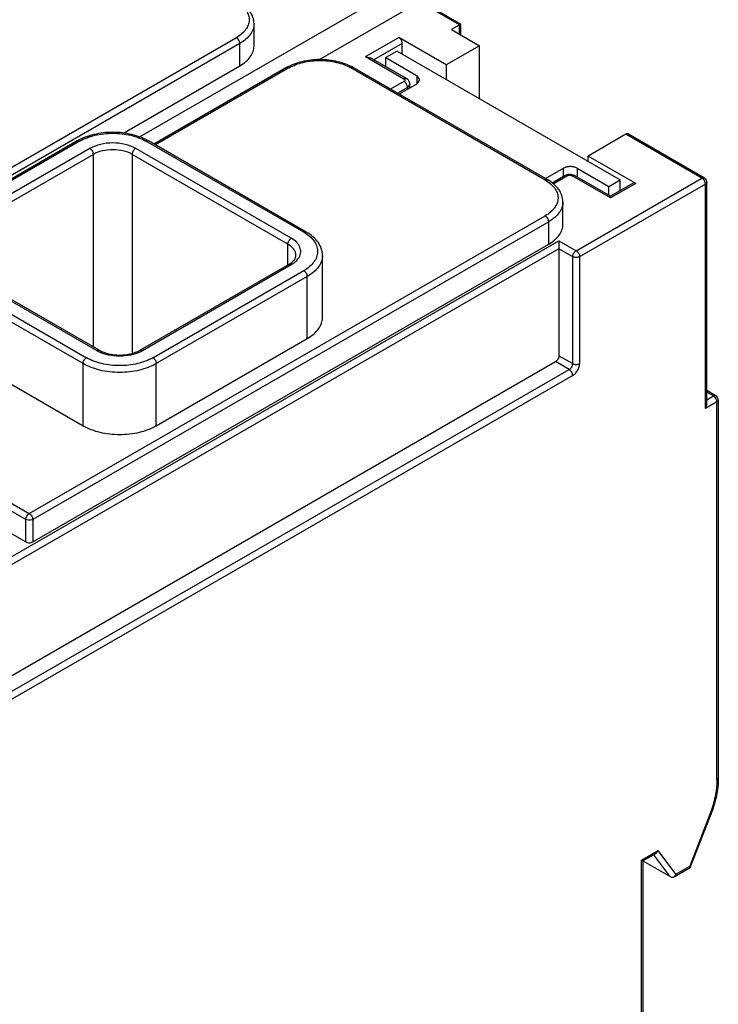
# Model space of a CAD drawing. Header units: millimetres. Extents: x 20 to 158, y 30 to 220.
# Tile 6 of 7: x 115 to 158, y 125 to 186. Entities that reach past the tile are written whole.
import ezdxf

# ---------------------------------------------------------------- set-up
doc = ezdxf.new("R2010")
doc.units = ezdxf.units.MM
doc.header["$LTSCALE"] = 16.212803
doc.layers.get('0').update_dxf_attribs({"linetype": 'CONTINUOUS'})

msp = doc.modelspace()

# ---------------------------------------------------------------- linework, layer by layer
at = {"color": 7, "linetype": 'Continuous'}
for p, q in [((122.327, 178.39), (138.306, 187.615)), ((133.5, 183.207), (139.72, 186.799)), ((142.195, 185.37), (139.72, 186.799)), ((139.87, 186.813), (142.283, 185.42)), ((129.497, 184.063), (129.497, 185.451)), ((142.283, 185.42), (141.7, 185.084)), ((142.195, 184.798), (142.195, 185.37)), ((142.283, 184.747), (142.283, 185.42)), ((96.516, 166.182), (128.407, 184.594)), ((136.397, 183.41), (138.447, 184.594)), ((141.382, 182.9), (138.447, 184.594)), ((141.7, 185.084), (143.433, 184.084)), ((128.619, 184.227), (96.728, 165.815)), ((128.619, 182.839), (128.619, 184.227)), ((138.66, 184.227), (136.909, 183.216)), ((138.66, 183.573), (138.66, 184.227)), ((143.433, 184.084), (141.382, 182.9)), ((143.433, 180.818), (143.433, 184.084)), ((136.397, 183.41), (136.697, 183.338)), ((136.397, 183.41), (138.766, 182.043)), ((138.916, 182.057), (136.697, 183.338)), ((138.341, 183.757), (137.634, 183.349)), ((137.634, 182.797), (137.634, 183.349)), ((137.634, 183.349), (139.579, 182.226)), ((138.341, 183.757), (152.13, 175.796)), ((121.392, 178.666), (128.619, 182.839)), ((131.509, 182.731), (123.315, 178)), ((131.659, 182.716), (123.403, 177.95)), ((147.498, 175.776), (135.478, 182.716)), ((147.648, 175.791), (135.628, 182.731)), ((141.382, 182.9), (141.382, 182.002)), ((139.579, 181.736), (139.579, 182.226)), ((139.755, 181.981), (139.579, 182.226)), ((138.766, 181.879), (137.934, 181.399)), ((138.978, 181.512), (138.359, 181.154)), ((139.579, 181.736), (138.465, 181.093)), ((139.124, 181.716), (138.978, 181.512)), ((138.978, 181.389), (138.978, 181.512)), ((139.124, 181.474), (139.124, 181.716)), ((139.579, 181.736), (139.755, 181.981)), ((152.484, 178.613), (150.15, 177.266)), ((157.184, 175.899), (152.484, 178.613)), ((152.634, 178.628), (157.334, 175.914)), ((118.569, 178.2), (109.235, 172.811)), ((118.719, 178.185), (109.385, 172.796)), ((132.579, 172.551), (122.82, 178.185)), ((132.729, 172.566), (122.97, 178.2)), ((119.356, 177.736), (110.163, 172.428)), ((119.568, 177.368), (110.375, 172.061)), ((119.568, 165.467), (119.568, 177.368)), ((121.972, 177.368), (121.972, 165.117)), ((131.589, 171.816), (121.972, 177.368)), ((131.801, 172.184), (122.184, 177.736)), ((150.15, 176.94), (150.15, 177.266)), ((153.085, 175.572), (150.15, 177.266)), ((147.516, 175.868), (148.63, 176.511)), ((148.727, 176.056), (147.914, 175.587)), ((148.877, 176.041), (147.989, 175.529)), ((148.63, 176), (148.63, 176.511)), ((151.529, 174.674), (149.16, 176.041)), ((151.529, 174.775), (149.31, 176.056)), ((149.478, 176.511), (149.478, 175.959)), ((149.478, 176.511), (151.423, 175.388)), ((149.406, 171.409), (157.184, 175.899)), ((157.397, 175.532), (149.618, 171.041)), ((151.423, 175.388), (152.13, 175.796)), ((151.423, 174.836), (151.423, 175.388)), ((152.935, 175.587), (151.529, 174.775)), ((153.085, 175.572), (151.529, 174.674)), ((152.13, 175.122), (152.13, 175.796)), ((157.397, 161.651), (157.397, 175.532)), ((157.484, 161.947), (157.484, 175.654)), ((151.529, 174.674), (151.529, 174.775)), ((148.589, 173.041), (148.589, 174.429)), ((115.608, 155.16), (147.498, 173.572)), ((147.711, 173.204), (115.82, 154.792)), ((147.711, 171.816), (147.711, 173.204)), ((108.536, 149.037), (148.346, 172.021)), ((115.82, 153.404), (147.711, 171.816)), ((131.589, 170.53), (131.589, 171.816)), ((148.346, 172.021), (148.346, 164.917)), ((148.346, 172.021), (149.406, 171.409)), ((148.346, 171.531), (109.048, 148.843)), ((133.728, 167.285), (133.728, 171.122)), ((149.194, 171.041), (148.346, 171.531)), ((110.163, 170.796), (119.78, 165.243)), ((119.93, 165.258), (110.313, 170.81)), ((131.651, 170.565), (122.458, 165.258)), ((122.608, 165.243), (131.801, 170.551)), ((149.194, 164.428), (149.194, 171.041)), ((149.618, 171.041), (149.618, 164.428)), ((118.931, 164.427), (109.173, 170.061)), ((109.385, 170.428), (119.144, 164.794)), ((123.245, 164.794), (132.579, 170.183)), ((132.791, 169.816), (123.457, 164.427)), ((132.791, 165.978), (132.791, 169.816)), ((109.173, 166.223), (118.931, 160.589)), ((123.457, 160.589), (132.791, 165.978)), ((109.896, 142.474), (148.133, 164.55)), ((118.931, 160.589), (118.931, 164.427)), ((123.457, 160.589), (123.457, 164.427)), ((148.982, 164.06), (148.133, 164.55)), ((148.346, 164.917), (149.194, 164.428)), ((110.021, 141.566), (148.982, 164.06)), ((149.194, 163.693), (110.233, 141.198)), ((158.042, 162.442), (157.484, 162.763)), ((157.892, 162.427), (157.484, 162.662)), ((158.104, 162.06), (157.397, 161.651)), ((157.484, 162.192), (157.892, 162.427)), ((158.104, 138.697), (158.104, 162.06)), ((158.192, 162.182), (158.192, 138.819)), ((157.484, 161.947), (157.397, 161.651)), ((110.074, 158.355), (115.608, 155.16)), ((115.396, 154.792), (109.862, 157.987)), ((109.862, 156.599), (115.396, 153.404)), ((115.396, 153.404), (115.396, 154.792)), ((115.82, 154.792), (115.82, 153.404)), ((157.654, 136.511), (156.426, 133.358)), ((156.457, 133.278), (157.722, 136.525)), ((153.44, 133.728), (154.469, 134.322)), ((153.527, 133.678), (154.322, 134.137)), ((155.197, 132.737), (154.203, 134.046)), ((154.322, 134.137), (154.469, 134.322)), ((155.575, 132.867), (154.469, 134.322)), ((153.44, 133.728), (153.527, 133.678)), ((153.44, 116.174), (153.44, 133.728)), ((153.527, 133.678), (153.527, 116.469)), ((153.534, 133.69), (155.264, 132.691)), ((155.575, 132.867), (156.426, 133.358)), ((155.429, 132.681), (156.45, 133.27)), ((155.429, 132.681), (155.347, 132.653))]:
    msp.add_line(p, q, dxfattribs=at)
for centre, radius, start, end in [((138.477, 181.468), 0.507, 20.78197, 38.31943), ((146.283, 173.67), 2.431, 57.6569, 60.01208), ((156.93, 175.515), 0.463, 38.84429, 43.9657), ((157.184, 175.654), 0.3, 0, 60.00056), ((131.267, 170.279), 2.623, 57.68524, 60.01225), ((120.766, 166.955), 1.975, 240.03724, 243.56341), ((121.622, 166.955), 1.975, 296.4369, 299.96317), ((157.637, 162.042), 0.463, 38.84429, 43.9657), ((157.892, 162.182), 0.3, 0, 60.00056), ((150.613, 139.255), 7.558, 338.71304, 338.97391), ((155.527, 133.145), 0.524, 230.94959, 239.94818)]:
    msp.add_arc(centre, radius, start, end, dxfattribs=at)
for points, knots in [([(128.492, 186.747), (128.602, 186.677), (128.8, 186.528), (129.032, 186.26), (129.174, 185.967), (129.214, 185.659), (129.148, 185.353), (128.984, 185.065), (128.731, 184.804), (128.522, 184.661), (128.407, 184.594)], [0, 0, 0, 0, 0.142391, 0.270162, 0.385739, 0.494808, 0.604798, 0.722896, 0.854132, 1, 1, 1, 1]), ([(129.497, 185.451), (129.497, 185.585), (129.45, 185.859), (129.251, 186.233), (128.946, 186.56), (128.693, 186.734), (128.557, 186.813)], [0, 0, 0, 0, 0.232203, 0.471239, 0.725847, 1, 1, 1, 1]), ([(129.497, 185.451), (129.497, 185.337), (129.455, 185.099), (129.275, 184.767), (128.989, 184.467), (128.75, 184.303), (128.619, 184.227)], [0, 0, 0, 0, 0.217785, 0.450914, 0.710298, 1, 1, 1, 1]), ([(128.619, 184.227), (128.619, 184.299), (128.569, 184.443), (128.469, 184.558), (128.407, 184.594)], [0, 0, 0, 0, 0.500001, 1, 1, 1, 1]), ([(138.66, 184.227), (138.66, 184.299), (138.61, 184.443), (138.51, 184.558), (138.447, 184.594)], [0, 0, 0, 0, 0.499999, 1, 1, 1, 1]), ([(128.619, 182.839), (128.75, 182.915), (128.989, 183.079), (129.275, 183.379), (129.455, 183.711), (129.497, 183.949), (129.497, 184.063)], [0, 0, 0, 0, 0.289705, 0.549091, 0.782218, 1, 1, 1, 1]), ([(135.628, 182.731), (135.333, 182.901), (134.653, 183.15), (133.568, 183.268), (132.483, 183.15), (131.804, 182.901), (131.509, 182.731)], [0, 0, 0, 0, 0.239175, 0.500005, 0.760831, 1, 1, 1, 1]), ([(131.659, 182.716), (131.634, 182.73), (131.585, 182.751), (131.529, 182.743), (131.509, 182.731)], [0, 0, 0, 0, 0.550022, 1, 1, 1, 1]), ([(131.659, 182.716), (131.93, 182.873), (132.561, 183.101), (133.568, 183.21), (134.576, 183.101), (135.207, 182.873), (135.478, 182.716)], [0, 0, 0, 0, 0.237252, 0.5, 0.762747, 1, 1, 1, 1]), ([(135.628, 182.731), (135.607, 182.743), (135.552, 182.751), (135.502, 182.73), (135.478, 182.716)], [0, 0, 0, 0, 0.449978, 1, 1, 1, 1]), ([(138.766, 182.043), (138.79, 182.057), (138.84, 182.077), (138.895, 182.069), (138.916, 182.057)], [0, 0, 0, 0, 0.55007, 1, 1, 1, 1]), ([(139.124, 181.716), (139.124, 181.785), (139.082, 181.926), (138.975, 182.023), (138.916, 182.057)], [0, 0, 0, 0, 0.500498, 1, 1, 1, 1]), ([(138.766, 182.043), (138.787, 182.03), (138.816, 182.006), (138.827, 181.961), (138.822, 181.94), (138.817, 181.931)], [0, 0, 0, 0, 0.54432, 0.772251, 1, 1, 1, 1]), ([(138.817, 181.931), (138.815, 181.926), (138.802, 181.905), (138.782, 181.889), (138.766, 181.879)], [0, 0, 0, 0, 0.225491, 1, 1, 1, 1]), ([(138.874, 181.782), (138.866, 181.792), (138.834, 181.829), (138.797, 181.861), (138.766, 181.879)], [0, 0, 0, 0, 0.267085, 1, 1, 1, 1]), ([(138.978, 181.512), (138.978, 181.523), (138.975, 181.569), (138.963, 181.614), (138.951, 181.647)], [0, 0, 0, 0, 0.231365, 1, 1, 1, 1]), ([(122.97, 178.2), (122.655, 178.381), (121.929, 178.647), (120.77, 178.773), (119.61, 178.647), (118.884, 178.381), (118.569, 178.2)], [0, 0, 0, 0, 0.239056, 0.500004, 0.76095, 1, 1, 1, 1]), ([(118.719, 178.185), (119.01, 178.353), (119.687, 178.598), (120.77, 178.716), (121.852, 178.598), (122.529, 178.353), (122.82, 178.185)], [0, 0, 0, 0, 0.23724, 0.499999, 0.762759, 1, 1, 1, 1]), ([(152.634, 178.628), (152.613, 178.64), (152.558, 178.648), (152.508, 178.628), (152.484, 178.613)], [0, 0, 0, 0, 0.449963, 1, 1, 1, 1]), ([(118.719, 178.185), (118.694, 178.199), (118.645, 178.219), (118.589, 178.211), (118.569, 178.2)], [0, 0, 0, 0, 0.550022, 1, 1, 1, 1]), ([(122.184, 177.736), (121.983, 177.852), (121.516, 178.021), (120.77, 178.102), (120.023, 178.021), (119.556, 177.852), (119.356, 177.736)], [0, 0, 0, 0, 0.237253, 0.500001, 0.762748, 1, 1, 1, 1]), ([(122.926, 178.213), (122.917, 178.214), (122.881, 178.213), (122.845, 178.199), (122.82, 178.185)], [0, 0, 0, 0, 0.225769, 1, 1, 1, 1]), ([(119.568, 177.368), (119.568, 177.441), (119.518, 177.585), (119.419, 177.699), (119.356, 177.736)], [0, 0, 0, 0, 0.500001, 1, 1, 1, 1]), ([(121.972, 177.368), (121.801, 177.467), (121.404, 177.611), (120.77, 177.679), (120.135, 177.611), (119.738, 177.467), (119.568, 177.368)], [0, 0, 0, 0, 0.237247, 0.500001, 0.762753, 1, 1, 1, 1]), ([(122.184, 177.736), (122.121, 177.699), (122.022, 177.585), (121.972, 177.441), (121.972, 177.368)], [0, 0, 0, 0, 0.499998, 1, 1, 1, 1]), ([(149.478, 176.511), (149.418, 176.546), (149.278, 176.596), (149.054, 176.621), (148.83, 176.596), (148.69, 176.546), (148.63, 176.511)], [0, 0, 0, 0, 0.237244, 0.500001, 0.762757, 1, 1, 1, 1]), ([(149.31, 176.056), (149.223, 176.106), (149.019, 176.154), (148.814, 176.106), (148.727, 176.056)], [0, 0, 0, 0, 0.500052, 1, 1, 1, 1]), ([(148.877, 176.041), (148.853, 176.056), (148.803, 176.076), (148.748, 176.068), (148.727, 176.056)], [0, 0, 0, 0, 0.550069, 1, 1, 1, 1]), ([(148.877, 176.041), (148.89, 176.049), (148.951, 176.075), (149.02, 176.079), (149.07, 176.071)], [0, 0, 0, 0, 0.228754, 1, 1, 1, 1]), ([(149.07, 176.071), (149.078, 176.07), (149.11, 176.064), (149.14, 176.053), (149.16, 176.041)], [0, 0, 0, 0, 0.26693, 1, 1, 1, 1]), ([(149.31, 176.056), (149.29, 176.068), (149.234, 176.076), (149.185, 176.056), (149.16, 176.041)], [0, 0, 0, 0, 0.450007, 1, 1, 1, 1]), ([(147.498, 175.776), (147.523, 175.79), (147.573, 175.811), (147.628, 175.803), (147.648, 175.791)], [0, 0, 0, 0, 0.550022, 1, 1, 1, 1]), ([(147.584, 175.724), (147.694, 175.655), (147.892, 175.506), (148.124, 175.238), (148.266, 174.944), (148.305, 174.636), (148.24, 174.33), (148.076, 174.042), (147.823, 173.782), (147.614, 173.638), (147.498, 173.572)], [0, 0, 0, 0, 0.142391, 0.270162, 0.385739, 0.494808, 0.604798, 0.722896, 0.854132, 1, 1, 1, 1]), ([(148.589, 174.429), (148.589, 174.563), (148.542, 174.836), (148.343, 175.211), (148.038, 175.537), (147.785, 175.712), (147.648, 175.791)], [0, 0, 0, 0, 0.232203, 0.471239, 0.725847, 1, 1, 1, 1]), ([(153.085, 175.572), (153.06, 175.586), (153.01, 175.607), (152.955, 175.599), (152.935, 175.587)], [0, 0, 0, 0, 0.550038, 1, 1, 1, 1]), ([(157.184, 175.899), (157.209, 175.914), (157.259, 175.934), (157.314, 175.926), (157.334, 175.914)], [0, 0, 0, 0, 0.550755, 1, 1, 1, 1]), ([(157.263, 175.836), (157.257, 175.843), (157.233, 175.866), (157.206, 175.887), (157.184, 175.899)], [0, 0, 0, 0, 0.264708, 1, 1, 1, 1]), ([(157.397, 175.532), (157.397, 175.579), (157.373, 175.678), (157.323, 175.765), (157.29, 175.805)], [0, 0, 0, 0, 0.477227, 1, 1, 1, 1]), ([(157.484, 175.654), (157.484, 175.631), (157.464, 175.579), (157.421, 175.546), (157.397, 175.532)], [0, 0, 0, 0, 0.449975, 1, 1, 1, 1]), ([(148.589, 174.429), (148.589, 174.315), (148.547, 174.076), (148.367, 173.745), (148.081, 173.445), (147.842, 173.28), (147.711, 173.204)], [0, 0, 0, 0, 0.217785, 0.450914, 0.710298, 1, 1, 1, 1]), ([(147.711, 173.204), (147.711, 173.277), (147.661, 173.42), (147.561, 173.535), (147.498, 173.572)], [0, 0, 0, 0, 0.500001, 1, 1, 1, 1]), ([(147.711, 171.816), (147.842, 171.892), (148.081, 172.057), (148.367, 172.357), (148.547, 172.688), (148.589, 172.927), (148.589, 173.041)], [0, 0, 0, 0, 0.289705, 0.549091, 0.782218, 1, 1, 1, 1]), ([(132.579, 172.551), (132.603, 172.565), (132.653, 172.586), (132.708, 172.578), (132.729, 172.566)], [0, 0, 0, 0, 0.550022, 1, 1, 1, 1]), ([(132.67, 172.496), (132.788, 172.421), (133, 172.261), (133.25, 171.973), (133.402, 171.658), (133.446, 171.327), (133.375, 170.999), (133.199, 170.689), (132.927, 170.409), (132.702, 170.255), (132.579, 170.183)], [0, 0, 0, 0, 0.142447, 0.270152, 0.385747, 0.49483, 0.604839, 0.722918, 0.85405, 1, 1, 1, 1]), ([(133.728, 171.122), (133.728, 171.264), (133.678, 171.553), (133.467, 171.95), (133.142, 172.296), (132.874, 172.482), (132.729, 172.566)], [0, 0, 0, 0, 0.231458, 0.470179, 0.725031, 1, 1, 1, 1]), ([(131.589, 171.816), (131.589, 171.889), (131.638, 172.032), (131.738, 172.147), (131.801, 172.184)], [0, 0, 0, 0, 0.500002, 1, 1, 1, 1]), ([(132.086, 171.122), (132.086, 171.187), (132.063, 171.322), (131.96, 171.51), (131.798, 171.68), (131.663, 171.773), (131.589, 171.816)], [0, 0, 0, 0, 0.217748, 0.45089, 0.710462, 1, 1, 1, 1]), ([(132.283, 171), (132.338, 171.095), (132.412, 171.309), (132.353, 171.653), (132.134, 171.959), (131.922, 172.114), (131.801, 172.184)], [0, 0, 0, 0, 0.23069, 0.455847, 0.706653, 1, 1, 1, 1]), ([(131.651, 170.565), (131.722, 170.606), (131.845, 170.691), (131.987, 170.837), (132.069, 170.982), (132.087, 171.079), (132.087, 171.122)], [0, 0, 0, 0, 0.33314, 0.60643, 0.823292, 1, 1, 1, 1]), ([(133.728, 171.122), (133.728, 171), (133.683, 170.746), (133.49, 170.392), (133.186, 170.072), (132.931, 169.897), (132.791, 169.816)], [0, 0, 0, 0, 0.217785, 0.450914, 0.710298, 1, 1, 1, 1]), ([(149.194, 171.041), (149.194, 171.114), (149.244, 171.258), (149.343, 171.372), (149.406, 171.409)], [0, 0, 0, 0, 0.500002, 1, 1, 1, 1]), ([(149.406, 171.409), (149.421, 171.4), (149.481, 171.358), (149.528, 171.299), (149.556, 171.25)], [0, 0, 0, 0, 0.229114, 1, 1, 1, 1]), ([(149.556, 171.25), (149.566, 171.233), (149.599, 171.168), (149.618, 171.095), (149.618, 171.041)], [0, 0, 0, 0, 0.267144, 1, 1, 1, 1]), ([(131.801, 170.551), (131.776, 170.565), (131.726, 170.585), (131.671, 170.577), (131.651, 170.566)], [0, 0, 0, 0, 0.550022, 1, 1, 1, 1]), ([(131.801, 170.551), (131.853, 170.581), (132.039, 170.7), (132.202, 170.861), (132.283, 171)], [0, 0, 0, 0, 0.275374, 1, 1, 1, 1]), ([(149.618, 171.041), (149.555, 171.005), (149.406, 170.976), (149.257, 171.005), (149.194, 171.041)], [0, 0, 0, 0, 0.499999, 1, 1, 1, 1]), ([(132.791, 169.816), (132.791, 169.888), (132.741, 170.032), (132.642, 170.147), (132.579, 170.183)], [0, 0, 0, 0, 0.500001, 1, 1, 1, 1]), ([(132.791, 165.978), (132.931, 166.059), (133.186, 166.235), (133.49, 166.555), (133.683, 166.909), (133.728, 167.163), (133.728, 167.285)], [0, 0, 0, 0, 0.289705, 0.549091, 0.782218, 1, 1, 1, 1]), ([(119.78, 165.243), (119.805, 165.258), (119.854, 165.278), (119.91, 165.27), (119.93, 165.258)], [0, 0, 0, 0, 0.550022, 1, 1, 1, 1]), ([(119.887, 165.186), (120.079, 165.09), (120.511, 164.95), (121.194, 164.882), (121.877, 164.95), (122.309, 165.09), (122.501, 165.186)], [0, 0, 0, 0, 0.239572, 0.500001, 0.760429, 1, 1, 1, 1]), ([(119.93, 165.258), (120.107, 165.156), (120.524, 165.007), (121.194, 164.935), (121.864, 165.007), (122.282, 165.156), (122.458, 165.258)], [0, 0, 0, 0, 0.23377, 0.499994, 0.766222, 1, 1, 1, 1]), ([(122.458, 165.258), (122.479, 165.27), (122.534, 165.278), (122.584, 165.258), (122.608, 165.243)], [0, 0, 0, 0, 0.449978, 1, 1, 1, 1]), ([(118.931, 164.427), (118.931, 164.5), (118.981, 164.643), (119.081, 164.758), (119.144, 164.794)], [0, 0, 0, 0, 0.500002, 1, 1, 1, 1]), ([(123.457, 164.427), (123.136, 164.241), (122.389, 163.971), (121.194, 163.841), (120, 163.971), (119.253, 164.241), (118.931, 164.427)], [0, 0, 0, 0, 0.237237, 0.499999, 0.762762, 1, 1, 1, 1]), ([(123.245, 164.794), (122.954, 164.626), (122.277, 164.381), (121.194, 164.264), (120.112, 164.381), (119.435, 164.626), (119.144, 164.794)], [0, 0, 0, 0, 0.23724, 0.499999, 0.762759, 1, 1, 1, 1]), ([(123.245, 164.794), (123.308, 164.758), (123.407, 164.643), (123.457, 164.5), (123.457, 164.427)], [0, 0, 0, 0, 0.499999, 1, 1, 1, 1]), ([(148.346, 164.917), (148.346, 164.845), (148.296, 164.701), (148.196, 164.586), (148.133, 164.55)], [0, 0, 0, 0, 0.5, 1, 1, 1, 1]), ([(148.982, 164.06), (149.045, 164.096), (149.144, 164.211), (149.194, 164.355), (149.194, 164.428)], [0, 0, 0, 0, 0.499998, 1, 1, 1, 1]), ([(149.194, 164.428), (149.257, 164.391), (149.406, 164.362), (149.555, 164.391), (149.618, 164.428)], [0, 0, 0, 0, 0.500001, 1, 1, 1, 1]), ([(149.194, 163.693), (149.254, 163.727), (149.368, 163.823), (149.501, 164.005), (149.592, 164.211), (149.618, 164.358), (149.618, 164.428)], [0, 0, 0, 0, 0.237242, 0.499998, 0.762755, 1, 1, 1, 1]), ([(149.194, 163.693), (149.194, 163.765), (149.144, 163.909), (149.045, 164.024), (148.982, 164.06)], [0, 0, 0, 0, 0.500001, 1, 1, 1, 1]), ([(157.892, 162.427), (157.916, 162.441), (157.966, 162.462), (158.021, 162.454), (158.042, 162.442)], [0, 0, 0, 0, 0.550022, 1, 1, 1, 1]), ([(157.97, 162.364), (157.964, 162.37), (157.94, 162.394), (157.913, 162.415), (157.892, 162.427)], [0, 0, 0, 0, 0.264708, 1, 1, 1, 1]), ([(158.104, 162.06), (158.104, 162.107), (158.08, 162.206), (158.03, 162.293), (157.998, 162.333)], [0, 0, 0, 0, 0.477227, 1, 1, 1, 1]), ([(158.192, 162.182), (158.192, 162.159), (158.171, 162.107), (158.128, 162.074), (158.104, 162.06)], [0, 0, 0, 0, 0.449242, 1, 1, 1, 1]), ([(118.931, 160.589), (119.253, 160.404), (120, 160.133), (121.194, 160.004), (122.389, 160.133), (123.136, 160.404), (123.457, 160.589)], [0, 0, 0, 0, 0.237241, 0.5, 0.76276, 1, 1, 1, 1]), ([(115.396, 154.792), (115.396, 154.865), (115.446, 155.009), (115.545, 155.123), (115.608, 155.16)], [0, 0, 0, 0, 0.500002, 1, 1, 1, 1]), ([(115.608, 154.742), (115.589, 154.742), (115.516, 154.746), (115.442, 154.766), (115.396, 154.792)], [0, 0, 0, 0, 0.267145, 1, 1, 1, 1]), ([(115.608, 155.16), (115.671, 155.123), (115.771, 155.009), (115.82, 154.865), (115.82, 154.792)], [0, 0, 0, 0, 0.499999, 1, 1, 1, 1]), ([(115.82, 154.792), (115.806, 154.784), (115.739, 154.753), (115.665, 154.742), (115.608, 154.742)], [0, 0, 0, 0, 0.229114, 1, 1, 1, 1]), ([(115.396, 153.404), (115.459, 153.368), (115.608, 153.339), (115.757, 153.368), (115.82, 153.404)], [0, 0, 0, 0, 0.499999, 1, 1, 1, 1]), ([(158.192, 138.819), (158.192, 138.443), (158.099, 137.658), (157.87, 136.905), (157.722, 136.525)], [0, 0, 0, 0, 0.479615, 1, 1, 1, 1]), ([(158.104, 138.697), (158.128, 138.711), (158.171, 138.744), (158.192, 138.796), (158.192, 138.819)], [0, 0, 0, 0, 0.550025, 1, 1, 1, 1]), ([(158.104, 138.697), (158.104, 138.346), (158.018, 137.609), (157.805, 136.902), (157.667, 136.543)], [0, 0, 0, 0, 0.477493, 1, 1, 1, 1]), ([(157.722, 136.525), (157.719, 136.517), (157.692, 136.508), (157.67, 136.51), (157.654, 136.511)], [0, 0, 0, 0, 0.347829, 1, 1, 1, 1]), ([(156.426, 133.358), (156.436, 133.343), (156.451, 133.319), (156.461, 133.288), (156.457, 133.278)], [0, 0, 0, 0, 0.631743, 1, 1, 1, 1]), ([(155.575, 132.867), (155.568, 132.847), (155.534, 132.775), (155.479, 132.71), (155.429, 132.681)], [0, 0, 0, 0, 0.265571, 1, 1, 1, 1])]:
    msp.add_open_spline(points, degree=3, knots=knots, dxfattribs=at)
for points in [[(122.97, 178.2), (122.957, 178.207), (122.941, 178.212), (122.926, 178.213)], [(156.457, 133.278), (156.456, 133.275), (156.453, 133.272), (156.45, 133.27)], [(155.264, 132.691), (155.29, 132.676), (155.318, 132.663), (155.347, 132.653)]]:
    msp.add_open_spline(points, degree=3, dxfattribs=at)

doc.saveas('drawing.dxf')
